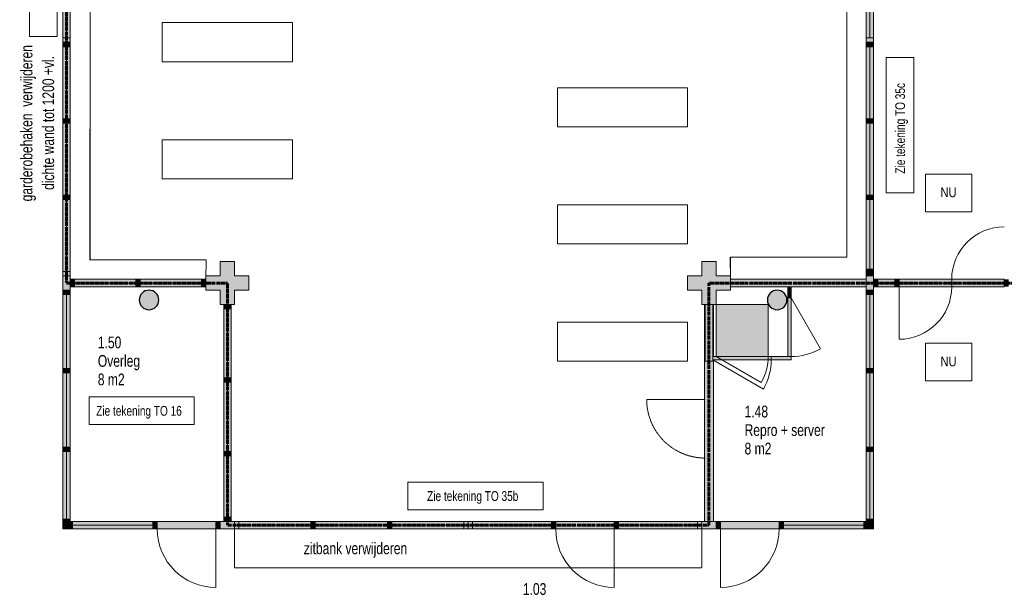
# Model space of a CAD drawing. Header units: millimetres. Extents: x 73705 to 433105, y 109410 to 279410.
# Tile 54 of 90: x 240090 to 255219, y 229795 to 238614. Entities that reach past the tile are written whole.
import ezdxf

# ---------------------------------------------------------------- set-up
doc = ezdxf.new("R2010")
doc.units = ezdxf.units.MM
doc.linetypes.add('brand  WBDBO 30 min', pattern=[11, 4, -1, 2, -1, 2, -1])
doc.linetypes.add('Stippel', pattern=[1.53, 1, -0.53])
for name, color, linetype, lineweight in [('A-DETL', 90, 'Continuous', 9), ('A-DETL-DEMO', 6, 'Stippel', 9), ('A-DETL-GENF', 92, 'Continuous', 9), ('A-DETL-THIN', 151, 'Continuous', 9), ('A-DETL-WIDE', 214, 'Continuous', 30), ('G-ANNO-TEXT', 231, 'Continuous', 9)]:
    doc.layers.add(name, color=color, linetype=linetype, lineweight=lineweight)
doc.styles.add('Arial Narrow', font='ARIALN.TTF', dxfattribs={"width": 0.9, "height": 180})
doc.styles.add('Arial Narrow_B', font='ARIALN.TTF', dxfattribs={"width": 0.9, "height": 180})
doc.styles.add('Arial Narrow_B_1', font='ARIALN.TTF', dxfattribs={"height": 150})
doc.styles.add('Arial Narrow_B_2', font='ARIALN.TTF', dxfattribs={"width": 0.9, "height": 150})

msp = doc.modelspace()

# ---------------------------------------------------------------- hatches: boundary and pattern name
at = {"layer": 'A-DETL-GENF'}
h = msp.add_hatch(color=7, dxfattribs=at)
h.paths.add_polyline_path([(240751.1, 238265), (240865.1, 238265.5), (240865.1, 239439), (240751.1, 239439), (240751.1, 238265.5)])
h.paths.add_polyline_path([(240865.1, 239506), (240865.1, 240614), (240751.1, 240614), (240751.1, 239506)])
h.paths.add_polyline_path([(240751.1, 240681), (240865.1, 240681), (240865.1, 241788), (240751.1, 241788), (240751.1, 241248.1)])
h.paths.add_polyline_path([(240865.1, 241855), (240865.1, 241855.5), (240751.1, 241855)])
h = msp.add_hatch(color=7, dxfattribs=at)
h.paths.add_polyline_path([(253097.1, 238265), (253211.1, 238265.5), (253211.1, 239439), (253097.1, 239439), (253097.1, 238265.5)])
h.paths.add_polyline_path([(253097.1, 239506), (253211.1, 239506), (253211.1, 240614), (253097.1, 240614)])
h.paths.add_polyline_path([(253211.1, 240681), (253211.1, 241788), (253097.1, 241788), (253097.1, 240681)])
h.paths.add_polyline_path([(253211.1, 241855), (253211.1, 241855.5), (253097.1, 241855)])
for color, points in [(7, [(240751.1, 238198), (240865.1, 238198), (240865.1, 238265), (240751.1, 238265)]), (7, [(253097.1, 238198), (253211.1, 238198), (253211.1, 238265), (253097.1, 238265)]), (7, [(240865.1, 237024), (240865.1, 237091), (240751.1, 237091), (240751.1, 237024)]), (7, [(253211.1, 237024), (253211.1, 237091), (253097.1, 237091), (253097.1, 237024)]), (7, [(240865.1, 235849), (240865.1, 235916), (240751.1, 235916), (240751.1, 235849)]), (7, [(253211.1, 235849), (253211.1, 235916), (253097.1, 235916), (253097.1, 235849)]), (7, [(243338.1, 234235), (243391.1, 234235), (243391.1, 234455), (243611.1, 234455), (243611.1, 234675), (243391.1, 234675), (243391.1, 234895), (243171.1, 234895), (243171.1, 234675), (242951.1, 234675), (242951.1, 234455), (243171.1, 234455), (243171.1, 234235), (243224.1, 234235)]), (7, [(250624.1, 234235), (250791.1, 234235), (250791.1, 234455), (251011.1, 234455), (251011.1, 234675), (250791.1, 234675), (250791.1, 234895), (250571.1, 234895), (250571.1, 234675), (250351.1, 234675), (250351.1, 234455), (250571.1, 234455), (250571.1, 234235), (250611.1, 234235)]), (7, [(240865.1, 234455.5), (240865.1, 234675), (240751.1, 234675), (240751.1, 234455.5)]), (7, [(253211.1, 234675), (253211.1, 234776), (253097.1, 234776), (253097.1, 234675)]), (7, [(253097.1, 234455.5), (253211.1, 234455.5), (253211.1, 234675), (253097.1, 234675), (253097.1, 234508)]), (7, [(240932.1, 234508.3), (240932.1, 234622.3), (240865.1, 234622.3), (240865.1, 234508.3)]), (7, [(241040.1, 234508.3), (241874.6, 234508.3), (241874.6, 234622.3), (240932.1, 234622.3), (240932.1, 234508.3)]), (7, [(241941.6, 234508.3), (241941.6, 234622.3), (241874.6, 234622.3), (241874.6, 234508.3)]), (7, [(241941.6, 234508.3), (242884.1, 234508.3), (242884.1, 234622.3), (241941.6, 234622.3)]), (7, [(242951.1, 234508.3), (242951.1, 234622.3), (242884.1, 234622.3), (242884.1, 234508.3)]), (7, [(253097.1, 234508), (253097.1, 234622), (251011.1, 234622), (251011.1, 234508), (251943.6, 234508)]), (150, [(251893.6, 234335), (251943.6, 234335), (251943.6, 234508), (251893.6, 234508)]), (7, [(253278.1, 234508), (253278.1, 234622), (253211.1, 234622), (253211.1, 234508)]), (7, [(253535.9, 234508), (253535.9, 234622), (253278.1, 234622), (253278.1, 234508), (253404.8, 234508)]), (7, [(253536, 234508), (253602.9, 234508), (253602.9, 234622), (253535.9, 234622), (253535.9, 234508)]), (7, [(255219.2, 234508), (255219.2, 234622), (253602.9, 234622), (253602.9, 234508)]), (7, [(255286.2, 234508), (255286.2, 234622), (255219.2, 234622), (255219.2, 234508)]), (7, [(240865.1, 234388), (240865.1, 234455), (240751.1, 234455), (240751.1, 234388)]), (7, [(240751.1, 233248.7), (240865.1, 233248.7), (240865.1, 234388), (240751.1, 234388), (240751.1, 234235)]), (7, [(242077.1, 234155), (242115.9, 234160.2), (242152.1, 234175.1), (242183.1, 234199), (242207, 234230), (242222, 234266.2), (242227.1, 234305), (242222, 234343.9), (242207, 234380), (242183.1, 234411.1), (242152.1, 234434.9), (242115.9, 234449.9), (242077.1, 234455), (242038.2, 234449.9), (242002.1, 234434.9), (241971, 234411.1), (241947.2, 234380), (241932.2, 234343.9), (241927.1, 234305), (241932.2, 234266.2), (241947.2, 234230), (241971, 234199), (242002.1, 234175.1), (242038.2, 234160.2)]), (7, [(251729.1, 234155), (251767.9, 234160.2), (251804.1, 234175.1), (251835.1, 234199), (251859.2, 234230.7), (251874, 234266.2), (251879.1, 234305), (251874, 234343.9), (251859, 234380), (251835.1, 234411.1), (251804.1, 234434.9), (251767.9, 234449.9), (251729.1, 234455), (251690.2, 234449.9), (251654.1, 234434.9), (251623, 234411.1), (251599.2, 234380), (251584.2, 234343.9), (251579.1, 234305), (251584.2, 234266.2), (251599.2, 234230), (251623, 234199), (251654.1, 234175.1), (251690.2, 234160.2)]), (7, [(253211.1, 234388), (253211.1, 234455), (253097.1, 234455), (253097.1, 234388)]), (7, [(253097.1, 233248.7), (253211.1, 233248.7), (253211.1, 234388), (253097.1, 234388), (253097.1, 233435)]), (7, [(243338.1, 234168), (243338.1, 234235), (243224.1, 234235), (243224.1, 234168)]), (7, [(250624.1, 233365), (250738.1, 233365), (250738.1, 234235), (250624.1, 234235), (250624.1, 233385)]), (7, [(251591.1, 233435), (251591.1, 234235), (250791.1, 234235), (250791.1, 233435), (251584.2, 233435)]), (7, [(251943.6, 233435), (251943.6, 234335), (251893.6, 234335), (251893.6, 233435)]), (7, [(243338.1, 233105.4), (243338.1, 234168), (243224.1, 234168), (243224.1, 233105.4)]), (7, [(250791.1, 233385), (251638.1, 233385), (251638.1, 233435), (250738.1, 233435), (250738.1, 233385), (250751.1, 233385)]), (150, [(251859.2, 233385), (251943.6, 233385), (251943.6, 233435), (251638.1, 233435), (251638.1, 233385)]), (7, [(240865.1, 233181.7), (240865.1, 233248.7), (240751.1, 233248.7), (240751.1, 233181.7)]), (7, [(240865.1, 232042.4), (240865.1, 233181.7), (240751.1, 233181.7), (240751.1, 232042.4)]), (7, [(253211.1, 233181.7), (253211.1, 233248.7), (253097.1, 233248.7), (253097.1, 233181.7)]), (7, [(253097.1, 232042.4), (253211.1, 232042.4), (253211.1, 233181.7), (253097.1, 233181.7), (253097.1, 232466)]), (7, [(243338.1, 233038.4), (243338.1, 233105.4), (243224.1, 233105.4), (243224.1, 233038.4)]), (7, [(243224.1, 231975.7), (243338.1, 231975.7), (243338.1, 233038.4), (243224.1, 233038.4), (243224.1, 232466)]), (7, [(240865.1, 231975.4), (240865.1, 232042.4), (240751.1, 232042.4), (240751.1, 231975.4)]), (7, [(240865.1, 230934), (240865.1, 231975.4), (240751.1, 231975.4), (240751.1, 230934)]), (7, [(243338.1, 231908.7), (243338.1, 231975.7), (243224.1, 231975.7), (243224.1, 231908.7)]), (7, [(253097.1, 231975.4), (253211.1, 231975.4), (253211.1, 232042.4), (253097.1, 232042.4)]), (7, [(253211.1, 230934), (253211.1, 231975.4), (253097.1, 231975.4), (253097.1, 230934)]), (7, [(243338.1, 230965), (243338.1, 231908.7), (243224.1, 231908.7), (243224.1, 230965)]), (7, [(240834.1, 230867), (240865.1, 230867), (240865.1, 230934), (240751.1, 230934), (240751.1, 230867), (240833.6, 230867)]), (7, [(240900.6, 230784), (240900.6, 230898), (240865.1, 230898), (240865.1, 230867), (240834.1, 230867), (240834.1, 230784), (240865.1, 230784)]), (7, [(241040.1, 230784), (242137.6, 230784), (242137.6, 230898), (240900.6, 230898), (240900.6, 230784)]), (7, [(242204.6, 230784), (242204.6, 230898), (242137.6, 230898), (242137.6, 230784)]), (7, [(243104.6, 230784), (243104.6, 230898), (242204.6, 230898), (242204.6, 230784)]), (7, [(243104.6, 230784), (243171.6, 230784), (243171.1, 230898), (243104.6, 230898)]), (7, [(243338.1, 230784), (243390.6, 230784), (243390.6, 230898), (243171.6, 230898), (243171.6, 230784), (243224.1, 230784)]), (7, [(243338.1, 230898), (243338.1, 230965), (243224.1, 230965), (243224.1, 230898)]), (7, [(244631.6, 230784), (244631.6, 230898), (244564.6, 230898), (244564.6, 230784)]), (7, [(245806.6, 230784), (245806.6, 230898), (245739.6, 230898), (245739.6, 230784)]), (7, [(248326.1, 230784), (248326.1, 230898), (248259.1, 230898), (248259.1, 230784)]), (7, [(249293.1, 230784), (249293.1, 230898), (249226.1, 230898), (249226.1, 230784)]), (7, [(250751.1, 230784), (250790.6, 230784), (250790.6, 230898), (250571.6, 230898), (250571.6, 230784), (250611.1, 230784)]), (7, [(250857.6, 230784), (250857.6, 230898), (250790.6, 230898), (250791.1, 230784)]), (7, [(251757.6, 230784), (251757.6, 230898), (250857.6, 230898), (250857.6, 230784)]), (7, [(251824.6, 230784), (251824.6, 230898), (251757.6, 230898), (251757.6, 230784)]), (7, [(253061.6, 230784), (253061.6, 230898), (251824.6, 230898), (251824.6, 230784)]), (7, [(253061.6, 230784), (253128.6, 230784), (253128.6, 230867), (253097.1, 230867), (253097.1, 230898), (253061.6, 230898), (253061.6, 230867)]), (7, [(253097.1, 230867), (253211.1, 230867), (253211.1, 230934), (253097.1, 230934), (253097.1, 230898)]), (7, [(240833.6, 230784), (240834.1, 230784), (240833.6, 230867), (240751.1, 230867), (240751.1, 230784)]), (7, [(253211.6, 230784), (253211.1, 230867), (253128.6, 230867), (253128.6, 230784), (253211.1, 230784)])]:
    msp.add_hatch(color=color, dxfattribs=at).paths.add_polyline_path(points)
h = msp.add_hatch(color=7, dxfattribs=at)
h.paths.add_polyline_path([(240751.1, 234675), (240865.1, 234675), (240865.1, 235849), (240751.1, 235849), (240751.1, 234742)])
h.paths.add_polyline_path([(240751.1, 235916), (240865.1, 235916), (240865.1, 237024), (240751.1, 237024), (240751.1, 236996)])
h.paths.add_polyline_path([(240865.1, 237091), (240865.1, 238198), (240751.1, 238198), (240751.1, 237091)])
h = msp.add_hatch(color=7, dxfattribs=at)
h.paths.add_polyline_path([(253211.1, 234776), (253211.1, 235849), (253097.1, 235849), (253097.1, 234776)])
h.paths.add_polyline_path([(253211.1, 235916), (253211.1, 237024), (253097.1, 237024), (253097.1, 235916)])
h.paths.add_polyline_path([(253097.1, 237091), (253211.1, 237091), (253211.1, 238198), (253097.1, 238198)])
h = msp.add_hatch(color=150, dxfattribs=at)
h.paths.add_polyline_path([(250751.1, 230898), (250751.1, 233385), (250738.1, 233385), (250738.1, 233365), (250624.1, 233365), (250624.1, 234235), (250611.1, 234235), (250611.1, 230898)])
h.paths.add_polyline_path([(250738.1, 233435), (250751.1, 233435), (250751.1, 234235), (250738.1, 234235)])
h = msp.add_hatch(color=7, dxfattribs=at)
h.paths.add_polyline_path([(244631.6, 230784), (245739.6, 230784), (245739.6, 230898), (244631.6, 230898)])
h.paths.add_polyline_path([(243457.6, 230784), (244564.6, 230784), (244564.6, 230898), (243390.6, 230898), (243390.6, 230784)])
h.paths.add_polyline_path([(246981.1, 230784), (246981.1, 230898), (245806.6, 230898), (245806.6, 230784), (246914.1, 230784)])
h = msp.add_hatch(color=7, dxfattribs=at)
h.paths.add_polyline_path([(246981.1, 230784), (248259.1, 230784), (248259.1, 230898), (246981.1, 230898)])
h.paths.add_polyline_path([(249293.1, 230784), (250571.1, 230784), (250571.1, 230898), (249293.1, 230898)])
h.paths.add_polyline_path([(249226.1, 230784), (249226.1, 230898), (248326.1, 230898), (248326.1, 230784)])

# ---------------------------------------------------------------- linework, layer by layer
at = {"layer": 'A-DETL', "linetype": 'brand  WBDBO 30 min', "lineweight": 60}
for p, q in [((240808.1, 241964.5), (240808.1, 234565)), ((240808.1, 234565), (243281.1, 234565)), ((243281.1, 234565), (243281.1, 230841)), ((250681.1, 234565), (262903.7, 234565)), ((250681.1, 230841), (250681.1, 234565)), ((243281.1, 230841), (250681.1, 230841))]:
    msp.add_line(p, q, dxfattribs=at)
at = {"layer": 'A-DETL'}
for p, q in [((242281.1, 238568.8), (242281.1, 237964)), ((244281.1, 238568.8), (242281.1, 238568.8)), ((244281.1, 237964), (244281.1, 238568.8)), ((242281.1, 237964), (244281.1, 237964)), ((248353.1, 237565), (250353.1, 237565)), ((248353.1, 236965), (248353.1, 237565)), ((250353.1, 237565), (250353.1, 236965)), ((250353.1, 236965), (248353.1, 236965)), ((242281.1, 236768.8), (244281.1, 236768.8)), ((242281.1, 236168.8), (242281.1, 236768.8)), ((244281.1, 236768.8), (244281.1, 236168.8)), ((254006.8, 236240.8), (254721.6, 236240.8)), ((254006.8, 235660.7), (254006.8, 236240.8)), ((254721.6, 236240.8), (254721.6, 235660.7)), ((244281.1, 236168.8), (242281.1, 236168.8)), ((248353.1, 235765), (250353.1, 235765)), ((248353.1, 235165), (248353.1, 235765)), ((250353.1, 235765), (250353.1, 235165)), ((254721.6, 235660.7), (254006.8, 235660.7)), ((250353.1, 235165), (248353.1, 235165)), ((251011.1, 234965), (251011.1, 234622)), ((242953.1, 234922), (242951.1, 234622)), ((251893.6, 234508), (251893.6, 234335)), ((251943.6, 234335), (251943.6, 234508)), ((250611.1, 234235), (250611.1, 230898)), ((250751.1, 233435), (250751.1, 234235)), ((251943.6, 234335), (251893.6, 234335)), ((251893.6, 234335), (251893.6, 233435)), ((251943.6, 233435), (251943.6, 234335)), ((251943.6, 234335), (252393.6, 233555.6)), ((248353.1, 233965), (248353.1, 233365)), ((250353.1, 233965), (248353.1, 233965)), ((250353.1, 233365), (250353.1, 233965)), ((254006.8, 233640.8), (254721.6, 233640.8)), ((254006.8, 233060.7), (254006.8, 233640.8)), ((254721.6, 233640.8), (254721.6, 233060.7)), ((248353.1, 233365), (250353.1, 233365)), ((251638.1, 233435), (250738.1, 233435)), ((250738.1, 233435), (250738.1, 233385)), ((250738.1, 233385), (251638.1, 233385)), ((250738.1, 233385), (251517.5, 232935)), ((250751.1, 230898), (250751.1, 233385)), ((251893.6, 233435), (251638.1, 233435)), ((251638.1, 233385), (251638.1, 233435)), ((251638.1, 233385), (251943.6, 233385)), ((251893.6, 233435), (251943.6, 233435)), ((251943.6, 233385), (251943.6, 233435)), ((254721.6, 233060.7), (254006.8, 233060.7)), ((244564.6, 230898), (243390.6, 230898)), ((243390.6, 230898), (243390.6, 230784)), ((243457.6, 230898), (243390.6, 230898)), ((243390.6, 230898), (243390.6, 230784)), ((243457.6, 230784), (243457.6, 230898)), ((244631.6, 230898), (244564.6, 230898)), ((244564.6, 230898), (244564.6, 230784)), ((245739.6, 230898), (244631.6, 230898)), ((244631.6, 230784), (244631.6, 230898)), ((245806.6, 230898), (245739.6, 230898)), ((245739.6, 230898), (245739.6, 230784)), ((246981.1, 230898), (245806.6, 230898)), ((245806.6, 230784), (245806.6, 230898)), ((246981.1, 230898), (246914.1, 230898)), ((246914.1, 230898), (246914.1, 230784)), ((246981.1, 230784), (246981.1, 230898)), ((246981.1, 230784), (246981.1, 230898)), ((250571.1, 230898), (246981.1, 230898)), ((246981.1, 230898), (246981.1, 230784)), ((247048.1, 230898), (246981.1, 230898)), ((246981.1, 230898), (246981.1, 230784)), ((247048.1, 230784), (247048.1, 230898)), ((248259.1, 230898), (248259.1, 230784)), ((249293.1, 230898), (248259.1, 230898)), ((248326.1, 230898), (248259.1, 230898)), ((248259.1, 230898), (248259.1, 230784)), ((248326.1, 230784), (248326.1, 230898)), ((249293.1, 230898), (249226.1, 230898)), ((249226.1, 230898), (249226.1, 230784)), ((249293.1, 230784), (249293.1, 230898)), ((249293.1, 230784), (249293.1, 230898)), ((250571.1, 230898), (250504.1, 230898)), ((250504.1, 230898), (250504.1, 230784)), ((250571.1, 230784), (250571.1, 230898)), ((250571.1, 230784), (250571.1, 230898)), ((243390.6, 230784), (244564.6, 230784)), ((243390.6, 230784), (243457.6, 230784)), ((244564.6, 230841), (243457.6, 230841)), ((244564.6, 230784), (244631.6, 230784)), ((245739.6, 230841), (244631.6, 230841)), ((244631.6, 230784), (245739.6, 230784)), ((245739.6, 230784), (245806.6, 230784)), ((246913.6, 230841), (245806.6, 230841)), ((245806.6, 230784), (246981.1, 230784)), ((246914.1, 230784), (246981.1, 230784)), ((246981.1, 230784), (250571.1, 230784)), ((246981.1, 230784), (247048.1, 230784)), ((248259.1, 230841), (247048.1, 230841)), ((248259.1, 230784), (249293.1, 230784)), ((248259.1, 230784), (248326.1, 230784)), ((249226.1, 230784), (249293.1, 230784)), ((249226.1, 230784), (249226.1, 229884)), ((249293.1, 230841), (250504.1, 230841)), ((250504.1, 230784), (250571.1, 230784))]:
    msp.add_line(p, q, dxfattribs=at)
for centre, start, end in [((251943.6, 234335), 270, 300), ((250738.1, 233385), 330, 0), ((249226.1, 230784), 180, 270)]:
    msp.add_arc(centre, 900, start, end, dxfattribs=at)
at = {"layer": 'A-DETL-DEMO'}
for p, q in [((250624.1, 232774), (249724.1, 232774)), ((243390.6, 230784.5), (243390.6, 230184.5)), ((250571.6, 230184.5), (250571.6, 230784.5)), ((243390.6, 230184.5), (250571.6, 230184.5))]:
    msp.add_line(p, q, dxfattribs=at)
msp.add_arc((250624.1, 232774), 900, 180, 270, dxfattribs=at)
at = {"layer": 'A-DETL-THIN'}
for p, q in [((241173.1, 241607.5), (241167.1, 234922)), ((241173.1, 241607.5), (241173.1, 234922)), ((252797.1, 241607.5), (252797.1, 234965)), ((240751.1, 239439), (240751.1, 238265)), ((240808.1, 239439), (240808.1, 238332)), ((240865.1, 238265), (240865.1, 239439)), ((253097.1, 239439), (253097.1, 238265)), ((253154.1, 239439), (253154.1, 238332)), ((253211.1, 238265), (253211.1, 239439)), ((240865.1, 238332), (240751.1, 238332)), ((240751.1, 238332), (240751.1, 238265)), ((240865.1, 238265), (240865.1, 238332)), ((253211.1, 238332), (253097.1, 238332)), ((253097.1, 238332), (253097.1, 238265)), ((253211.1, 238265), (253211.1, 238332)), ((240865.1, 238265.5), (240751.1, 238265.5)), ((240751.1, 238265.5), (240751.1, 237091)), ((240751.1, 238265), (240865.1, 238265)), ((240751.1, 238265), (240865.1, 238265)), ((240865.1, 238265), (240751.1, 238265)), ((240751.1, 238265), (240751.1, 238198)), ((240751.1, 238198), (240865.1, 238198)), ((240808.1, 238198), (240808.1, 237091)), ((240865.1, 237091), (240865.1, 238265.5)), ((240865.1, 238198), (240865.1, 238265)), ((253211.1, 238265.5), (253097.1, 238265.5)), ((253097.1, 238265.5), (253097.1, 237091)), ((253097.1, 238265), (253211.1, 238265)), ((253097.1, 238265), (253211.1, 238265)), ((253211.1, 238265), (253097.1, 238265)), ((253097.1, 238265), (253097.1, 238198)), ((253097.1, 238198), (253211.1, 238198)), ((253154.1, 238198), (253154.1, 237091)), ((253211.1, 237091), (253211.1, 238265.5)), ((253211.1, 238198), (253211.1, 238265)), ((240865.1, 237091), (240751.1, 237091)), ((240751.1, 237091), (240751.1, 237024)), ((240865.1, 237024), (240865.1, 237091)), ((253211.1, 237091), (253097.1, 237091)), ((253097.1, 237091), (253097.1, 237024)), ((253211.1, 237024), (253211.1, 237091)), ((240751.1, 237024), (240751.1, 235916)), ((240751.1, 237024), (240865.1, 237024)), ((240808.1, 237024), (240808.1, 235916)), ((240865.1, 235916), (240865.1, 237024)), ((253097.1, 237024), (253097.1, 235916)), ((253097.1, 237024), (253211.1, 237024)), ((253154.1, 237024), (253154.1, 235916)), ((253211.1, 235916), (253211.1, 237024)), ((240865.1, 235916), (240751.1, 235916)), ((240751.1, 235916), (240751.1, 235849)), ((240865.1, 235849), (240865.1, 235916)), ((253211.1, 235916), (253097.1, 235916)), ((253097.1, 235916), (253097.1, 235849)), ((253211.1, 235849), (253211.1, 235916)), ((240751.1, 235849), (240751.1, 234675)), ((240751.1, 235849), (240865.1, 235849)), ((240808.1, 235849), (240808.1, 234742)), ((240865.1, 234675), (240865.1, 235849)), ((253097.1, 235849), (253097.1, 234675)), ((253097.1, 235849), (253211.1, 235849)), ((253154.1, 235849), (253154.1, 234742)), ((253211.1, 234675), (253211.1, 235849)), ((252797.1, 234965), (251008.8, 234965)), ((251008.8, 234965), (251011.1, 234622)), ((241167.1, 234922), (242953.1, 234922)), ((242953.1, 234922), (241173.1, 234922)), ((242953.1, 234922), (242951.1, 234622)), ((243171.1, 234895), (243171.1, 234675)), ((243391.1, 234895), (243171.1, 234895)), ((243391.1, 234675), (243391.1, 234895)), ((250571.1, 234895), (250571.1, 234675)), ((250791.1, 234895), (250571.1, 234895)), ((250791.1, 234675), (250791.1, 234895)), ((240865.1, 234742), (240751.1, 234742)), ((240751.1, 234742), (240751.1, 234675)), ((240865.1, 234675), (240751.1, 234675)), ((240751.1, 234675), (240751.1, 234455.5)), ((240751.1, 234675), (240865.1, 234675)), ((240751.1, 234675), (240865.1, 234675)), ((240865.1, 234675), (240865.1, 234742)), ((240865.1, 234455.5), (240865.1, 234675)), ((243171.1, 234675), (242951.1, 234675)), ((242951.1, 234675), (242951.1, 234455)), ((243611.1, 234675), (243391.1, 234675)), ((243611.1, 234455), (243611.1, 234675)), ((250571.1, 234675), (250351.1, 234675)), ((250351.1, 234675), (250351.1, 234455)), ((251011.1, 234675), (250791.1, 234675)), ((251011.1, 234622), (251011.1, 234675)), ((253211.1, 234776), (253097.1, 234776)), ((253097.1, 234776), (253097.1, 234455.5)), ((253211.1, 234742), (253097.1, 234742)), ((253097.1, 234742), (253097.1, 234675)), ((253097.1, 234675), (253211.1, 234675)), ((253097.1, 234675), (253211.1, 234675)), ((253211.1, 234455.5), (253211.1, 234776)), ((253211.1, 234675), (253211.1, 234742)), ((240932.1, 234622.3), (240865.1, 234622.3)), ((240865.1, 234622.3), (240865.1, 234508.3)), ((240865.1, 234508.3), (240932.1, 234508.3)), ((241874.6, 234622.3), (240932.1, 234622.3)), ((240932.1, 234622.3), (240932.1, 234508.3)), ((240932.1, 234508.3), (240932.1, 234622.3)), ((240932.1, 234508.3), (241874.6, 234508.3)), ((241874.6, 234565.3), (240934.6, 234565.3)), ((241874.6, 234508.3), (241874.6, 234622.3)), ((241941.6, 234622.3), (241874.6, 234622.3)), ((241874.6, 234622.3), (241874.6, 234508.3)), ((241874.6, 234508.3), (241941.6, 234508.3)), ((242884.1, 234622.3), (241941.6, 234622.3)), ((241941.6, 234622.3), (241941.6, 234508.3)), ((241941.6, 234508.3), (241941.6, 234622.3)), ((242884.1, 234565.3), (241941.6, 234565.3)), ((241941.6, 234508.3), (242884.1, 234508.3)), ((242951.1, 234622.3), (242884.1, 234622.3)), ((242884.1, 234622.3), (242884.1, 234508.3)), ((242884.1, 234508.3), (242884.1, 234622.3)), ((242884.1, 234508.3), (242951.1, 234508.3)), ((242951.1, 234508.3), (242951.1, 234622.3)), ((253097.1, 234622), (251011.1, 234622)), ((251011.1, 234622), (251011.1, 234508)), ((251011.1, 234455), (251011.1, 234508)), ((251011.1, 234508), (253097.1, 234508)), ((253278.1, 234622), (253211.1, 234622)), ((253211.1, 234622), (253211.1, 234508)), ((253211.1, 234508), (253278.1, 234508)), ((253278.1, 234508), (253278.1, 234622)), ((253536, 234622), (253278.1, 234622)), ((253278.1, 234622), (253278.1, 234508)), ((253278.1, 234565), (253535.9, 234565)), ((253278.1, 234508), (253536, 234508)), ((253602.9, 234622), (253535.9, 234622)), ((253535.9, 234622), (253535.9, 234508)), ((253535.9, 234508), (253602.9, 234508)), ((253536, 234508), (253536, 234622)), ((255219.2, 234622), (253602.9, 234622)), ((253602.9, 234622), (253602.9, 234508)), ((253602.9, 234508), (253602.9, 234622)), ((253602.9, 234565), (255219.2, 234565)), ((253602.9, 234508), (255219.2, 234508)), ((253602.9, 234508), (253602.9, 233699.9)), ((254411, 234622), (254411, 234508)), ((255219.2, 234508), (255219.2, 234622)), ((240751.1, 234455.5), (240865.1, 234455.5)), ((240865.1, 234455), (240751.1, 234455)), ((240751.1, 234455), (240751.1, 234388)), ((240751.1, 234388), (240865.1, 234388)), ((240865.1, 234388), (240751.1, 234388)), ((240751.1, 234388), (240751.1, 233248.7)), ((240808.1, 234388), (240808.1, 233248.7)), ((240865.1, 234388), (240865.1, 234455)), ((240865.1, 233248.7), (240865.1, 234388)), ((242951.1, 234455), (243171.1, 234455)), ((243171.1, 234455), (243171.1, 234235)), ((243391.1, 234235), (243391.1, 234455)), ((243391.1, 234455), (243611.1, 234455)), ((250351.1, 234455), (250571.1, 234455)), ((250571.1, 234455), (250571.1, 234235)), ((250791.1, 234235), (250791.1, 234455)), ((250791.1, 234455), (251011.1, 234455)), ((253097.1, 234455.5), (253211.1, 234455.5)), ((253097.1, 234455), (253097.1, 234388)), ((253211.1, 234455), (253097.1, 234455)), ((253097.1, 234388), (253211.1, 234388)), ((253097.1, 234388), (253097.1, 233248.7)), ((253211.1, 234388), (253097.1, 234388)), ((253154.1, 234388), (253154.1, 233248.7)), ((253211.1, 234388), (253211.1, 234455)), ((253211.1, 233248.7), (253211.1, 234388)), ((243171.1, 234235), (243391.1, 234235)), ((243338.1, 234235), (243224.1, 234235)), ((243224.1, 234235), (243224.1, 234168)), ((243338.1, 234168), (243338.1, 234235)), ((250571.1, 234235), (250791.1, 234235)), ((250624.1, 234235), (250624.1, 233365)), ((250738.1, 233435), (250738.1, 234235)), ((251591.1, 234235), (250791.1, 234235)), ((250791.1, 234235), (250791.1, 233435)), ((251591.1, 233435), (251591.1, 234235)), ((243224.1, 234168), (243338.1, 234168)), ((243338.1, 234168), (243224.1, 234168)), ((243224.1, 234168), (243224.1, 233105.4)), ((243281.1, 234168), (243281.1, 233105.4)), ((243338.1, 233105.4), (243338.1, 234168)), ((250624.1, 233365), (250738.1, 233365)), ((250738.1, 233365), (250738.1, 233385)), ((250791.1, 233435), (251591.1, 233435)), ((250791.1, 233435), (251483.9, 233035)), ((240865.1, 233248.7), (240751.1, 233248.7)), ((240751.1, 233248.7), (240751.1, 233181.7)), ((240751.1, 233248.7), (240865.1, 233248.7)), ((240751.1, 233181.7), (240865.1, 233181.7)), ((240865.1, 233181.7), (240751.1, 233181.7)), ((240751.1, 233181.7), (240751.1, 232042.4)), ((240808.1, 233181.7), (240808.1, 232042.4)), ((240865.1, 233181.7), (240865.1, 233248.7)), ((240865.1, 232042.4), (240865.1, 233181.7)), ((253097.1, 233248.7), (253097.1, 233181.7)), ((253211.1, 233248.7), (253097.1, 233248.7)), ((253097.1, 233248.7), (253211.1, 233248.7)), ((253097.1, 233181.7), (253211.1, 233181.7)), ((253097.1, 233181.7), (253097.1, 232042.4)), ((253211.1, 233181.7), (253097.1, 233181.7)), ((253154.1, 233181.7), (253154.1, 232042.4)), ((253211.1, 233181.7), (253211.1, 233248.7)), ((253211.1, 232042.4), (253211.1, 233181.7)), ((243338.1, 233105.4), (243224.1, 233105.4)), ((243224.1, 233105.4), (243224.1, 233038.4)), ((243224.1, 233105.4), (243338.1, 233105.4)), ((243224.1, 233038.4), (243338.1, 233038.4)), ((243338.1, 233038.4), (243224.1, 233038.4)), ((243224.1, 233038.4), (243224.1, 231975.7)), ((243281.1, 233038.4), (243281.1, 231975.7)), ((243338.1, 233038.4), (243338.1, 233105.4)), ((243338.1, 231975.7), (243338.1, 233038.4)), ((240751.1, 232042.4), (240865.1, 232042.4)), ((240865.1, 232042.4), (240751.1, 232042.4)), ((240751.1, 232042.4), (240751.1, 231975.4)), ((240751.1, 231975.4), (240865.1, 231975.4)), ((240865.1, 231975.4), (240751.1, 231975.4)), ((240751.1, 231975.4), (240751.1, 230934)), ((240808.1, 231975.4), (240808.1, 230934)), ((240865.1, 231975.4), (240865.1, 232042.4)), ((240865.1, 230934), (240865.1, 231975.4)), ((243224.1, 231975.7), (243338.1, 231975.7)), ((243338.1, 231975.7), (243224.1, 231975.7)), ((243224.1, 231975.7), (243224.1, 231908.7)), ((243338.1, 231908.7), (243338.1, 231975.7)), ((253097.1, 232042.4), (253211.1, 232042.4)), ((253097.1, 232042.4), (253097.1, 231975.4)), ((253211.1, 232042.4), (253097.1, 232042.4)), ((253097.1, 231975.4), (253211.1, 231975.4)), ((253097.1, 231975.4), (253097.1, 230934)), ((253211.1, 231975.4), (253097.1, 231975.4)), ((253154.1, 231975.4), (253154.1, 230934)), ((253211.1, 231975.4), (253211.1, 232042.4)), ((253211.1, 230934), (253211.1, 231975.4)), ((243224.1, 231908.7), (243338.1, 231908.7)), ((243338.1, 231908.7), (243224.1, 231908.7)), ((243224.1, 231908.7), (243224.1, 230965)), ((243281.1, 231908.7), (243281.1, 230965)), ((243338.1, 230965), (243338.1, 231908.7)), ((240865.1, 230934), (240751.1, 230934)), ((240751.1, 230934), (240751.1, 230867)), ((240751.1, 230934), (240865.1, 230934)), ((240833.6, 230898), (240833.6, 230784)), ((240900.6, 230898), (240833.6, 230898)), ((240865.1, 230867), (240865.1, 230934)), ((240900.6, 230784), (240900.6, 230898)), ((240900.6, 230898), (240900.6, 230784)), ((242137.6, 230898), (240900.6, 230898)), ((242137.6, 230898), (242137.6, 230784)), ((242204.6, 230898), (242137.6, 230898)), ((242137.6, 230784), (242137.6, 230898)), ((242204.6, 230898), (242204.6, 230784)), ((243104.6, 230898), (242204.6, 230898)), ((243104.6, 230898), (243104.6, 230784)), ((243171.6, 230898), (243104.6, 230898)), ((243390.6, 230898), (243171.6, 230898)), ((243171.6, 230784), (243171.6, 230898)), ((243338.1, 230965), (243224.1, 230965)), ((243224.1, 230965), (243224.1, 230898)), ((243224.1, 230965), (243338.1, 230965)), ((243224.1, 230898), (243338.1, 230898)), ((243338.1, 230898), (243338.1, 230965)), ((243390.6, 230784), (243390.6, 230898)), ((250790.6, 230898), (250571.6, 230898)), ((250571.6, 230898), (250571.6, 230784)), ((250857.6, 230898), (250790.6, 230898)), ((250790.6, 230898), (250790.6, 230784)), ((251757.6, 230898), (250857.6, 230898)), ((250857.6, 230784), (250857.6, 230898)), ((251824.6, 230898), (251757.6, 230898)), ((251757.6, 230784), (251757.6, 230898)), ((251824.6, 230784), (251824.6, 230898)), ((253061.6, 230898), (251824.6, 230898)), ((251824.6, 230898), (251824.6, 230784)), ((253128.6, 230898), (253061.6, 230898)), ((253061.6, 230898), (253061.6, 230784)), ((253061.6, 230784), (253061.6, 230898)), ((253097.1, 230934), (253097.1, 230867)), ((253211.1, 230934), (253097.1, 230934)), ((253097.1, 230934), (253211.1, 230934)), ((253128.6, 230784), (253128.6, 230898)), ((253211.1, 230867), (253211.1, 230934)), ((240750.6, 230867), (240750.6, 230784)), ((240833.6, 230867), (240750.6, 230867)), ((240750.6, 230784), (240833.6, 230784)), ((240751.1, 230867), (240865.1, 230867)), ((240834.1, 230867), (240751.1, 230867)), ((240751.1, 230867), (240751.1, 230784)), ((240751.1, 230784), (240834.1, 230784)), ((240833.6, 230784), (240833.6, 230867)), ((240833.6, 230784), (240900.6, 230784)), ((240834.1, 230784), (240834.1, 230867)), ((240900.6, 230841), (242137.6, 230841)), ((240900.6, 230784), (242137.6, 230784)), ((242137.6, 230784), (242204.6, 230784)), ((242204.6, 230784), (243104.6, 230784)), ((243104.6, 230784), (243171.6, 230784)), ((243104.6, 230784), (243104.6, 229884)), ((243171.6, 230784), (243390.6, 230784)), ((250571.6, 230784), (250790.6, 230784)), ((250790.6, 230784), (250857.6, 230784)), ((250857.6, 230784), (251757.6, 230784)), ((250857.6, 230784), (250857.6, 229884)), ((251757.6, 230784), (251824.6, 230784)), ((253061.6, 230841), (251824.6, 230841)), ((251824.6, 230784), (253061.6, 230784)), ((253061.6, 230784), (253128.6, 230784)), ((253097.1, 230867), (253211.1, 230867)), ((253211.6, 230867), (253128.6, 230867)), ((253128.6, 230867), (253128.6, 230784)), ((253128.6, 230784), (253211.6, 230784)), ((253211.6, 230784), (253211.6, 230867))]:
    msp.add_line(p, q, dxfattribs=at)
for centre, radius, start, end in [((255219.2, 234622), 808.2, 90, 180), ((253602.9, 234508), 808.2, 270, 0), ((250791.1, 233435), 800, 330, 0), ((243104.6, 230784), 900, 180, 270), ((250857.6, 230784), 900, 270, 0)]:
    msp.add_arc(centre, radius, start, end, dxfattribs=at)
at = {"layer": 'A-DETL-WIDE'}
for centre, start, end in [((242077.1, 234305), 90, 270), ((242077.1, 234305), 270, 90), ((251729.1, 234305), 0, 180), ((251729.1, 234305), 180, 0)]:
    msp.add_arc(centre, 150, start, end, dxfattribs=at)
at = {"layer": 'G-ANNO-TEXT', "color": 7, "flags": 128}
for points in [[(240666, 240439.3), (240666, 238356.8), (240241, 238356.8), (240241, 240439.3)], [(253830.2, 238034.2), (253830.2, 235951.6), (253405.2, 235951.6), (253405.2, 238034.2)], [(241157.6, 232813.5), (242772.5, 232813.5), (242772.5, 232388.5), (241157.6, 232388.5)], [(246052, 231503.9), (248134.6, 231503.9), (248134.6, 231078.9), (246052, 231078.9)]]:
    msp.add_lwpolyline(points, close=True, dxfattribs=at)

# ---------------------------------------------------------------- texts
at = {"layer": 'G-ANNO-TEXT', "color": 7, "attachment_point": 1, "rotation": 90}
for s, insert, char_height, width, style in [('dichte wand tot 1200 +vl.', (240438.4, 235996.6), 180, 2417.088, 'Arial Narrow'), ('Zie tekening TO 35c', (253543.7, 236247.2), 150, 1796.582, 'Arial Narrow_B_2')]:
    msp.add_mtext(s, dxfattribs=dict(at, insert=insert, char_height=char_height, width=width, style=style))
at = {"layer": 'G-ANNO-TEXT', "color": 214, "insert": (240105.2, 235820.2), "char_height": 180, "width": 2842.784, "attachment_point": 1, "rotation": 90, "style": 'Arial Narrow'}
msp.add_mtext('garderobehaken  verwijderen', dxfattribs=at)
at = {"layer": 'G-ANNO-TEXT', "color": 92, "char_height": 150, "width": 304.641, "attachment_point": 1, "style": 'Arial Narrow_B_1'}
for insert in [(254238.2, 236035.2), (254238.2, 233435.2)]:
    msp.add_mtext('NU', dxfattribs=dict(at, insert=insert))
at = {"layer": 'G-ANNO-TEXT', "color": 7, "attachment_point": 1}
for s, insert, char_height, width, style in [('1.50', (241290.3, 233742.1), 180, 425.696, 'Arial Narrow_B'), ('Overleg', (241290.3, 233457.6), 180, 772.025, 'Arial Narrow'), ('8 m2', (241290.3, 233173.2), 180, 483.418, 'Arial Narrow'), ('Zie tekening TO 16', (241265.5, 232675.1), 150, 1688.354, 'Arial Narrow_B_2'), ('1.48', (251227.9, 232678.6), 180, 425.696, 'Arial Narrow_B'), ('Repro + server', (251227.9, 232394.2), 180, 1450.253, 'Arial Narrow'), ('8 m2', (251227.9, 232109.8), 180, 483.418, 'Arial Narrow'), ('Zie tekening TO 35b', (246350.4, 231365.4), 150, 1803.797, 'Arial Narrow_B_2'), ('zitbank verwijderen', (244455.9, 230575.9), 180, 1875.949, 'Arial Narrow'), ('1.03', (247821.3, 229951), 180, 425.696, 'Arial Narrow_B')]:
    msp.add_mtext(s, dxfattribs=dict(at, insert=insert, char_height=char_height, width=width, style=style))

doc.saveas('drawing.dxf')
